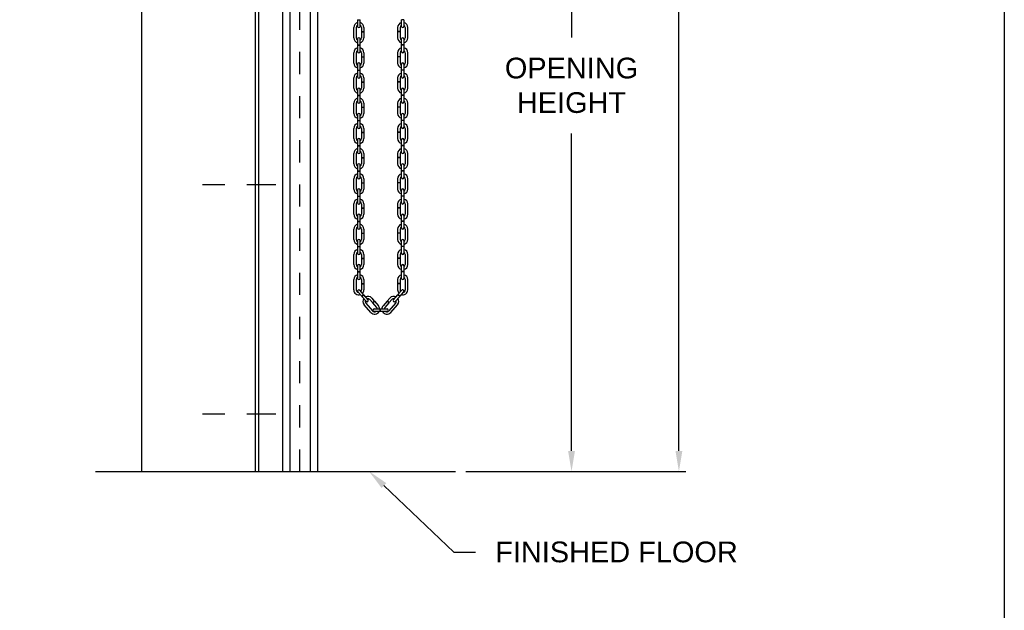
# Model space of a CAD drawing. Header units: inches. Extents: x 169.6 to 213.7, y 214.8 to 267.4.
# Tile 38 of 43: x 209.3 to 213.7, y 239.2 to 241.9. Entities that reach past the tile are written whole.
import ezdxf
from ezdxf import colors
from ezdxf.entities.mleader import LeaderData, LeaderLine
from ezdxf.math import Vec2, Vec3

# ---------------------------------------------------------------- set-up
doc = ezdxf.new("R2010")
doc.units = ezdxf.units.IN
doc.header["$LTSCALE"] = 0.25
doc.header["$MEASUREMENT"] = 0
doc.linetypes.add('CENTER2', pattern=[1.125, 0.75, -0.125, 0.125, -0.125])
doc.linetypes.add('HIDDEN', pattern=[0.375, 0.25, -0.125])
doc.layers.add('ANNOTATIONS', color=1, linetype='Continuous')
doc.layers.add('CHAIN HOIST RH', color=7, linetype='Continuous')
doc.styles.add('ARIAL', font='arial.ttf', dxfattribs={"height": 0.09375})
doc.dimstyles.new('STANDARD$0', dxfattribs={"dimtxt": 0.09375, "dimasz": 0.09375, "dimexe": 0.03125, "dimexo": 0.046875, "dimgap": 0.09, "dimtad": 0, "dimtih": 1, "dimtoh": 1, "dimdec": 4, "dimzin": 0, "dimdsep": 46, "dimtxsty": 'ARIAL', "dimcen": 0.09, "dimadec": 0, "dimazin": 0, "dimtfac": 1, "dimtdec": 4, "dimtofl": 0, "dimtmove": 0, "dimatfit": 1, "dimfxl": 1, "dimtolj": 1, "dimtzin": 0, "dimarcsym": 0})

# ---------------------------------------------------------------- blocks, each defined once
blk = doc.blocks.new('*D28')
at = {"layer": 'ANNOTATIONS', "color": 0, "lineweight": -2, "transparency": 16777216}
for p, q in [((210.376, 243.3641), (211.7927, 243.3641)), ((211.7614, 243.2704), (211.7614, 241.8332)), ((211.7614, 239.9612), (211.7614, 241.3984)), ((211.2823, 239.8675), (211.7927, 239.8675))]:
    blk.add_line(p, q, dxfattribs=at)
at = {"layer": 'ANNOTATIONS', "color": 0, "transparency": 16777216}
for points in [[(211.7458, 243.2704), (211.777, 243.2704), (211.7614, 243.3641)], [(211.7458, 239.9612), (211.777, 239.9612), (211.7614, 239.8675)]]:
    blk.add_solid(points, dxfattribs=at)
at = {"layer": 'defpoints', "color": 0, "transparency": 16777216}
for p in [(210.3292, 243.3641), (211.2354, 239.8675), (211.7614, 239.8675)]:
    blk.add_point(p, dxfattribs=at)
at = {"layer": 'ANNOTATIONS', "color": 0, "transparency": 16777216, "insert": (211.7614, 241.6158), "char_height": 0.09375, "attachment_point": 5, "style": 'ARIAL'}
blk.add_mtext('\\A1;OPENING\\PHEIGHT', dxfattribs=at)
blk = doc.blocks.new('*D29')
at = {"layer": 'ANNOTATIONS', "color": 0, "lineweight": -2, "transparency": 16777216}
for p, q in [((210.7915, 244.4628), (212.2792, 244.4628)), ((212.248, 244.3691), (212.248, 242.3826)), ((212.248, 239.9612), (212.248, 241.9477)), ((211.2823, 239.8675), (212.2792, 239.8675))]:
    blk.add_line(p, q, dxfattribs=at)
at = {"layer": 'ANNOTATIONS', "color": 0, "transparency": 16777216}
for points in [[(212.2324, 244.3691), (212.2636, 244.3691), (212.248, 244.4628)], [(212.2324, 239.9612), (212.2636, 239.9612), (212.248, 239.8675)]]:
    blk.add_solid(points, dxfattribs=at)
at = {"layer": 'defpoints', "color": 0, "transparency": 16777216}
for p in [(210.7446, 244.4628), (211.2354, 239.8675), (212.248, 239.8675)]:
    blk.add_point(p, dxfattribs=at)
at = {"layer": 'ANNOTATIONS', "color": 0, "transparency": 16777216, "insert": (212.248, 242.1652), "char_height": 0.09375, "attachment_point": 5, "style": 'ARIAL'}
blk.add_mtext('\\A1;TOTAL \\PHEIGHT', dxfattribs=at)

msp = doc.modelspace()

# ---------------------------------------------------------------- linework, layer by layer
at = {"layer": 'CHAIN HOIST RH', "linetype": 'Continuous'}
for p, q in [((209.81353, 245.36584), (209.81353, 239.86749)), ((210.32916, 239.86749), (210.32916, 245.36584)), ((210.34478, 239.86749), (210.34478, 244.46285)), ((210.45416, 239.86749), (210.45416, 243.39822)), ((210.48541, 243.39822), (210.48541, 239.86749)), ((210.57916, 239.86749), (210.57916, 243.39822)), ((210.61041, 243.39822), (210.61041, 239.86749)), ((209.60418, 239.86749), (211.23541, 239.86749))]:
    msp.add_line(p, q, dxfattribs=at)
at = {"layer": 'CHAIN HOIST RH', "linetype": 'HIDDEN'}
msp.add_line((210.53094, 239.86749), (210.53094, 244.03129), dxfattribs=at)
at = {"layer": 'CHAIN HOIST RH'}
for p, q in [((210.79226, 241.91302), (210.79226, 241.88327)), ((210.79226, 241.91302), (210.80336, 241.91302)), ((210.80336, 241.88327), (210.80336, 241.91302)), ((211.00224, 241.91302), (210.99114, 241.91302)), ((210.99114, 241.88327), (210.99114, 241.91302)), ((211.00224, 241.91302), (211.00224, 241.88327)), ((210.77489, 241.83151), (210.77489, 241.87794)), ((210.78599, 241.87794), (210.78599, 241.83151)), ((210.80963, 241.87794), (210.80963, 241.86011)), ((210.80963, 241.86011), (210.82073, 241.86011)), ((210.80963, 241.85921), (210.82073, 241.85921)), ((210.80963, 241.85921), (210.80963, 241.83151)), ((210.82073, 241.87794), (210.82073, 241.86011)), ((210.82073, 241.85921), (210.82073, 241.83151)), ((210.97377, 241.87794), (210.97377, 241.86011)), ((210.98487, 241.86011), (210.97377, 241.86011)), ((210.98487, 241.85921), (210.97377, 241.85921)), ((210.97377, 241.85921), (210.97377, 241.83151)), ((210.98487, 241.87794), (210.98487, 241.86011)), ((210.98487, 241.85921), (210.98487, 241.83151)), ((211.00851, 241.87794), (211.00851, 241.83151)), ((211.01961, 241.83151), (211.01961, 241.87794)), ((210.79226, 241.82618), (210.79226, 241.7998)), ((210.80336, 241.7998), (210.80336, 241.82618)), ((210.99114, 241.7998), (210.99114, 241.82618)), ((211.00224, 241.82618), (211.00224, 241.7998)), ((210.77489, 241.71739), (210.77489, 241.76382)), ((210.78599, 241.76382), (210.78599, 241.71739)), ((210.79226, 241.7998), (210.80336, 241.7998)), ((210.79226, 241.7989), (210.79226, 241.76915)), ((210.79226, 241.7989), (210.80336, 241.7989)), ((210.80336, 241.76915), (210.80336, 241.7989)), ((210.80963, 241.76382), (210.80963, 241.74599)), ((210.82073, 241.76382), (210.82073, 241.74599)), ((210.97377, 241.76382), (210.97377, 241.74599)), ((210.98487, 241.76382), (210.98487, 241.74599)), ((211.00224, 241.7998), (210.99114, 241.7998)), ((210.99114, 241.76915), (210.99114, 241.7989)), ((211.00224, 241.7989), (210.99114, 241.7989)), ((211.00224, 241.7989), (211.00224, 241.76915)), ((211.00851, 241.76382), (211.00851, 241.71739)), ((211.01961, 241.71739), (211.01961, 241.76382)), ((210.80963, 241.74599), (210.82073, 241.74599)), ((210.80963, 241.74509), (210.82073, 241.74509)), ((210.80963, 241.74509), (210.80963, 241.71739)), ((210.82073, 241.74509), (210.82073, 241.71739)), ((210.98487, 241.74599), (210.97377, 241.74599)), ((210.97377, 241.74509), (210.97377, 241.71739)), ((210.98487, 241.74509), (210.97377, 241.74509)), ((210.98487, 241.74509), (210.98487, 241.71739)), ((210.79226, 241.71206), (210.79226, 241.68568)), ((210.79226, 241.68568), (210.80336, 241.68568)), ((210.79226, 241.68478), (210.79226, 241.65502)), ((210.79226, 241.68478), (210.80336, 241.68478)), ((210.80336, 241.68568), (210.80336, 241.71206)), ((210.80336, 241.65502), (210.80336, 241.68478)), ((210.99114, 241.68568), (210.99114, 241.71206)), ((211.00224, 241.68568), (210.99114, 241.68568)), ((211.00224, 241.68478), (210.99114, 241.68478)), ((210.99114, 241.65502), (210.99114, 241.68478)), ((211.00224, 241.71206), (211.00224, 241.68568)), ((211.00224, 241.68478), (211.00224, 241.65502)), ((210.77489, 241.60327), (210.77489, 241.64969)), ((210.78599, 241.64969), (210.78599, 241.60327)), ((210.80963, 241.64969), (210.80963, 241.63187)), ((210.80963, 241.63187), (210.82073, 241.63187)), ((210.80963, 241.63097), (210.82073, 241.63097)), ((210.80963, 241.63097), (210.80963, 241.60327)), ((210.82073, 241.64969), (210.82073, 241.63187)), ((210.82073, 241.63097), (210.82073, 241.60327)), ((210.97377, 241.64969), (210.97377, 241.63187)), ((210.98487, 241.63187), (210.97377, 241.63187)), ((210.97377, 241.63097), (210.97377, 241.60327)), ((210.98487, 241.63097), (210.97377, 241.63097)), ((210.98487, 241.64969), (210.98487, 241.63187)), ((210.98487, 241.63097), (210.98487, 241.60327)), ((211.00851, 241.64969), (211.00851, 241.60327)), ((211.01961, 241.60327), (211.01961, 241.64969)), ((210.79226, 241.59794), (210.79226, 241.57156)), ((210.80336, 241.57156), (210.80336, 241.59794)), ((210.99114, 241.57156), (210.99114, 241.59794)), ((211.00224, 241.59794), (211.00224, 241.57156)), ((210.79226, 241.57156), (210.80336, 241.57156)), ((210.79226, 241.57066), (210.80336, 241.57066)), ((210.79226, 241.57066), (210.79226, 241.5409)), ((210.80336, 241.5409), (210.80336, 241.57066)), ((211.00224, 241.57156), (210.99114, 241.57156)), ((211.00224, 241.57066), (210.99114, 241.57066)), ((210.99114, 241.5409), (210.99114, 241.57066)), ((211.00224, 241.57066), (211.00224, 241.5409)), ((210.77489, 241.48915), (210.77489, 241.53557)), ((210.78599, 241.53557), (210.78599, 241.48915)), ((210.80963, 241.53557), (210.80963, 241.51775)), ((210.80963, 241.51775), (210.82073, 241.51775)), ((210.80963, 241.51685), (210.80963, 241.48915)), ((210.80963, 241.51685), (210.82073, 241.51685)), ((210.82073, 241.53557), (210.82073, 241.51775)), ((210.82073, 241.51685), (210.82073, 241.48915)), ((210.97377, 241.53557), (210.97377, 241.51775)), ((210.98487, 241.51775), (210.97377, 241.51775)), ((210.97377, 241.51685), (210.97377, 241.48915)), ((210.98487, 241.51685), (210.97377, 241.51685)), ((210.98487, 241.53557), (210.98487, 241.51775)), ((210.98487, 241.51685), (210.98487, 241.48915)), ((211.00851, 241.53557), (211.00851, 241.48915)), ((211.01961, 241.48915), (211.01961, 241.53557)), ((210.79226, 241.48382), (210.79226, 241.45744)), ((210.79226, 241.45744), (210.80336, 241.45744)), ((210.79226, 241.45654), (210.80336, 241.45654)), ((210.79226, 241.45654), (210.79226, 241.42678)), ((210.80336, 241.45744), (210.80336, 241.48382)), ((210.80336, 241.42678), (210.80336, 241.45654)), ((210.99114, 241.45744), (210.99114, 241.48382)), ((211.00224, 241.45744), (210.99114, 241.45744)), ((210.99114, 241.42678), (210.99114, 241.45654)), ((211.00224, 241.45654), (210.99114, 241.45654)), ((211.00224, 241.48382), (211.00224, 241.45744)), ((211.00224, 241.45654), (211.00224, 241.42678)), ((210.77489, 241.37503), (210.77489, 241.42145)), ((210.78599, 241.42145), (210.78599, 241.37503)), ((210.80963, 241.42145), (210.80963, 241.40362)), ((210.82073, 241.42145), (210.82073, 241.40362)), ((210.97377, 241.42145), (210.97377, 241.40362)), ((210.98487, 241.42145), (210.98487, 241.40362)), ((211.00851, 241.42145), (211.00851, 241.37503)), ((211.01961, 241.37503), (211.01961, 241.42145)), ((210.79226, 241.3697), (210.79226, 241.34331)), ((210.80336, 241.34331), (210.80336, 241.3697)), ((210.80963, 241.40362), (210.82073, 241.40362)), ((210.80963, 241.40272), (210.80963, 241.37503)), ((210.80963, 241.40272), (210.82073, 241.40272)), ((210.82073, 241.40272), (210.82073, 241.37503)), ((210.98487, 241.40362), (210.97377, 241.40362)), ((210.97377, 241.40272), (210.97377, 241.37503)), ((210.98487, 241.40272), (210.97377, 241.40272)), ((210.98487, 241.40272), (210.98487, 241.37503)), ((210.99114, 241.34331), (210.99114, 241.3697)), ((211.00224, 241.3697), (211.00224, 241.34331)), ((210.79226, 241.34331), (210.80336, 241.34331)), ((210.79226, 241.34241), (210.80336, 241.34241)), ((210.79226, 241.34241), (210.79226, 241.31266)), ((210.80336, 241.31266), (210.80336, 241.34241)), ((211.00224, 241.34331), (210.99114, 241.34331)), ((210.99114, 241.31266), (210.99114, 241.34241)), ((211.00224, 241.34241), (210.99114, 241.34241)), ((211.00224, 241.34241), (211.00224, 241.31266)), ((210.77489, 241.26091), (210.77489, 241.30733)), ((210.78599, 241.30733), (210.78599, 241.26091)), ((210.80963, 241.30733), (210.80963, 241.2895)), ((210.80963, 241.2895), (210.82073, 241.2895)), ((210.80963, 241.2886), (210.80963, 241.26091)), ((210.80963, 241.2886), (210.82073, 241.2886)), ((210.82073, 241.30733), (210.82073, 241.2895)), ((210.82073, 241.2886), (210.82073, 241.26091)), ((210.97377, 241.30733), (210.97377, 241.2895)), ((210.98487, 241.2895), (210.97377, 241.2895)), ((210.98487, 241.2886), (210.97377, 241.2886)), ((210.97377, 241.2886), (210.97377, 241.26091)), ((210.98487, 241.30733), (210.98487, 241.2895)), ((210.98487, 241.2886), (210.98487, 241.26091)), ((211.00851, 241.30733), (211.00851, 241.26091)), ((211.01961, 241.26091), (211.01961, 241.30733)), ((210.79226, 241.25557), (210.79226, 241.22919)), ((210.79226, 241.22919), (210.80336, 241.22919)), ((210.79226, 241.22829), (210.79226, 241.19854)), ((210.79226, 241.22829), (210.80336, 241.22829)), ((210.80336, 241.22919), (210.80336, 241.25557)), ((210.80336, 241.19854), (210.80336, 241.22829)), ((210.99114, 241.22919), (210.99114, 241.25557)), ((211.00224, 241.22919), (210.99114, 241.22919)), ((210.99114, 241.19854), (210.99114, 241.22829)), ((211.00224, 241.22829), (210.99114, 241.22829)), ((211.00224, 241.25557), (211.00224, 241.22919)), ((211.00224, 241.22829), (211.00224, 241.19854)), ((210.77489, 241.14678), (210.77489, 241.19321)), ((210.78599, 241.19321), (210.78599, 241.14678)), ((210.80963, 241.19321), (210.80963, 241.17538)), ((210.82073, 241.19321), (210.82073, 241.17538)), ((210.97377, 241.19321), (210.97377, 241.17538)), ((210.98487, 241.19321), (210.98487, 241.17538)), ((211.00851, 241.19321), (211.00851, 241.14678)), ((211.01961, 241.14678), (211.01961, 241.19321)), ((210.79226, 241.14145), (210.79226, 241.11507)), ((210.80336, 241.11507), (210.80336, 241.14145)), ((210.80963, 241.17538), (210.82073, 241.17538)), ((210.80963, 241.17448), (210.82073, 241.17448)), ((210.80963, 241.17448), (210.80963, 241.14678)), ((210.82073, 241.17448), (210.82073, 241.14678)), ((210.98487, 241.17538), (210.97377, 241.17538)), ((210.98487, 241.17448), (210.97377, 241.17448)), ((210.97377, 241.17448), (210.97377, 241.14678)), ((210.98487, 241.17448), (210.98487, 241.14678)), ((210.99114, 241.11507), (210.99114, 241.14145)), ((211.00224, 241.14145), (211.00224, 241.11507)), ((210.79226, 241.11507), (210.80336, 241.11507)), ((210.79226, 241.11417), (210.79226, 241.08441)), ((210.79226, 241.11417), (210.80336, 241.11417)), ((210.80336, 241.08441), (210.80336, 241.11417)), ((211.00224, 241.11507), (210.99114, 241.11507)), ((211.00224, 241.11417), (210.99114, 241.11417)), ((210.99114, 241.08441), (210.99114, 241.11417)), ((211.00224, 241.11417), (211.00224, 241.08441)), ((210.77489, 241.03266), (210.77489, 241.07908)), ((210.78599, 241.07908), (210.78599, 241.03266)), ((210.80963, 241.07908), (210.80963, 241.06126)), ((210.80963, 241.06126), (210.82073, 241.06126)), ((210.80963, 241.06036), (210.82073, 241.06036)), ((210.80963, 241.06036), (210.80963, 241.03266)), ((210.82073, 241.07908), (210.82073, 241.06126)), ((210.82073, 241.06036), (210.82073, 241.03266)), ((210.97377, 241.07908), (210.97377, 241.06126)), ((210.98487, 241.06126), (210.97377, 241.06126)), ((210.98487, 241.06036), (210.97377, 241.06036)), ((210.97377, 241.06036), (210.97377, 241.03266)), ((210.98487, 241.07908), (210.98487, 241.06126)), ((210.98487, 241.06036), (210.98487, 241.03266)), ((211.00851, 241.07908), (211.00851, 241.03266)), ((211.01961, 241.03266), (211.01961, 241.07908)), ((210.79226, 241.02733), (210.79226, 241.00095)), ((210.80336, 241.00095), (210.80336, 241.02733)), ((210.99114, 241.00095), (210.99114, 241.02733)), ((211.00224, 241.02733), (211.00224, 241.00095)), ((210.77489, 240.91854), (210.77489, 240.96496)), ((210.78599, 240.96496), (210.78599, 240.91854)), ((210.79226, 241.00095), (210.80336, 241.00095)), ((210.79226, 241.00005), (210.79226, 240.97029)), ((210.79226, 241.00005), (210.80336, 241.00005)), ((210.80336, 240.97029), (210.80336, 241.00005)), ((210.80963, 240.96496), (210.80963, 240.94714)), ((210.82073, 240.96496), (210.82073, 240.94714)), ((210.97377, 240.96496), (210.97377, 240.94714)), ((210.98487, 240.96496), (210.98487, 240.94714)), ((211.00224, 241.00095), (210.99114, 241.00095)), ((211.00224, 241.00005), (210.99114, 241.00005)), ((210.99114, 240.97029), (210.99114, 241.00005)), ((211.00224, 241.00005), (211.00224, 240.97029)), ((211.00851, 240.96496), (211.00851, 240.91854)), ((211.01961, 240.91854), (211.01961, 240.96496)), ((210.80963, 240.94714), (210.82073, 240.94714)), ((210.80963, 240.94624), (210.82073, 240.94624)), ((210.80963, 240.94624), (210.80963, 240.91854)), ((210.82073, 240.94624), (210.82073, 240.91854)), ((210.98487, 240.94714), (210.97377, 240.94714)), ((210.98487, 240.94624), (210.97377, 240.94624)), ((210.97377, 240.94624), (210.97377, 240.91854)), ((210.98487, 240.94624), (210.98487, 240.91854)), ((210.79226, 240.91321), (210.79226, 240.88683)), ((210.79226, 240.88683), (210.80336, 240.88683)), ((210.79226, 240.88593), (210.79226, 240.85617)), ((210.79226, 240.88593), (210.80336, 240.88593)), ((210.80336, 240.88683), (210.80336, 240.91321)), ((210.80336, 240.85617), (210.80336, 240.88593)), ((210.99114, 240.88683), (210.99114, 240.91321)), ((211.00224, 240.88683), (210.99114, 240.88683)), ((211.00224, 240.88593), (210.99114, 240.88593)), ((210.99114, 240.85617), (210.99114, 240.88593)), ((211.00224, 240.91321), (211.00224, 240.88683)), ((211.00224, 240.88593), (211.00224, 240.85617)), ((210.77489, 240.80442), (210.77489, 240.85084)), ((210.78599, 240.85084), (210.78599, 240.80442)), ((210.80963, 240.85084), (210.80963, 240.83301)), ((210.80963, 240.83301), (210.82073, 240.83301)), ((210.80963, 240.83211), (210.82073, 240.83211)), ((210.80963, 240.83211), (210.80963, 240.80442)), ((210.82073, 240.85084), (210.82073, 240.83301)), ((210.82073, 240.83211), (210.82073, 240.80442)), ((210.97377, 240.85084), (210.97377, 240.83301)), ((210.98487, 240.83301), (210.97377, 240.83301)), ((210.97377, 240.83211), (210.97377, 240.80442)), ((210.98487, 240.83211), (210.97377, 240.83211)), ((210.98487, 240.85084), (210.98487, 240.83301)), ((210.98487, 240.83211), (210.98487, 240.80442)), ((211.00851, 240.85084), (211.00851, 240.80442)), ((211.01961, 240.80442), (211.01961, 240.85084)), ((210.79226, 240.79909), (210.79226, 240.7727)), ((210.80336, 240.7727), (210.80336, 240.79909)), ((210.99114, 240.7727), (210.99114, 240.79909)), ((211.00224, 240.79909), (211.00224, 240.7727)), ((210.77489, 240.6903), (210.77489, 240.73672)), ((210.78599, 240.73672), (210.78599, 240.6903)), ((210.79226, 240.7727), (210.80336, 240.7727)), ((210.79226, 240.7718), (210.80336, 240.7718)), ((210.79226, 240.7718), (210.79226, 240.74205)), ((210.80336, 240.74205), (210.80336, 240.7718)), ((210.80963, 240.73672), (210.80963, 240.71889)), ((210.82073, 240.73672), (210.82073, 240.71889)), ((210.97377, 240.73672), (210.97377, 240.71889)), ((210.98487, 240.73672), (210.98487, 240.71889)), ((211.00224, 240.7727), (210.99114, 240.7727)), ((211.00224, 240.7718), (210.99114, 240.7718)), ((210.99114, 240.74205), (210.99114, 240.7718)), ((211.00224, 240.7718), (211.00224, 240.74205)), ((211.00851, 240.73672), (211.00851, 240.6903)), ((211.01961, 240.6903), (211.01961, 240.73672)), ((210.80963, 240.71889), (210.82073, 240.71889)), ((210.80963, 240.71799), (210.80963, 240.6903)), ((210.80963, 240.71799), (210.82073, 240.71799)), ((210.82073, 240.71799), (210.82073, 240.6903)), ((210.98487, 240.71889), (210.97377, 240.71889)), ((210.97377, 240.71799), (210.97377, 240.6903)), ((210.98487, 240.71799), (210.97377, 240.71799)), ((210.98487, 240.71799), (210.98487, 240.6903)), ((210.79363, 240.68131), (210.81099, 240.66145)), ((210.81935, 240.66875), (210.80199, 240.68862)), ((210.81099, 240.66145), (210.81935, 240.66875)), ((210.81158, 240.66077), (210.81994, 240.66807)), ((210.81158, 240.66077), (210.83116, 240.63836)), ((210.83952, 240.64567), (210.81994, 240.66807)), ((210.85611, 240.65309), (210.86784, 240.63966)), ((210.93839, 240.65309), (210.92666, 240.63966)), ((210.95497, 240.64567), (210.97456, 240.66807)), ((210.98291, 240.66077), (210.96333, 240.63836)), ((210.98291, 240.66077), (210.97456, 240.66807)), ((210.97515, 240.66875), (210.99251, 240.68862)), ((210.9835, 240.66145), (210.97515, 240.66875)), ((211.00087, 240.68131), (210.9835, 240.66145)), ((210.85214, 240.58796), (210.82159, 240.62292)), ((210.82995, 240.63022), (210.8605, 240.59527)), ((210.84775, 240.64578), (210.85948, 240.63236)), ((210.85948, 240.63236), (210.86784, 240.63966)), ((210.86008, 240.63168), (210.86843, 240.63899)), ((210.86008, 240.63168), (210.8783, 240.61083)), ((210.86843, 240.63899), (210.88666, 240.61813)), ((210.86873, 240.60382), (210.92577, 240.60382)), ((210.89511, 240.59272), (210.89511, 240.60382)), ((210.89601, 240.59272), (210.89601, 240.60382)), ((210.92606, 240.63899), (210.90784, 240.61813)), ((210.93442, 240.63168), (210.9162, 240.61083)), ((210.93442, 240.63168), (210.92606, 240.63899)), ((210.93501, 240.63236), (210.92666, 240.63966)), ((210.96455, 240.63022), (210.934, 240.59527)), ((210.94674, 240.64578), (210.93501, 240.63236)), ((210.94236, 240.58796), (210.9729, 240.62292)), ((210.92577, 240.59272), (210.86873, 240.59272))]:
    msp.add_line(p, q, dxfattribs=at)
at = {"layer": 'CHAIN HOIST RH', "linetype": 'CENTER2', "ltscale": 0.7}
for p, q in [((210.42161, 241.1651), (210.01536, 241.1651)), ((210.42161, 240.12755), (210.01536, 240.12755))]:
    msp.add_line(p, q, dxfattribs=at)
at = {"layer": 'CHAIN HOIST RH'}
for centre, radius, start, end in [((210.79781, 241.87794), 0.02292, 104.01225, 180), ((210.79781, 241.87794), 0.02292, 0, 75.98775), ((210.99669, 241.87794), 0.02292, 104.01225, 180), ((210.99669, 241.87794), 0.02292, 0, 75.98775), ((210.79781, 241.87794), 0.01182, 118.00044, 180), ((210.79781, 241.88327), 0.00555, 180, 0), ((210.79781, 241.87794), 0.01182, 0, 61.99956), ((210.99669, 241.87794), 0.01182, 118.00044, 180), ((210.99669, 241.88327), 0.00555, 180, 0), ((210.99669, 241.87794), 0.01182, 0, 61.99956), ((210.79781, 241.83151), 0.02292, 180, 255.98775), ((210.79781, 241.83151), 0.01182, 180, 241.99956), ((210.79781, 241.82618), 0.00555, 0, 180), ((210.79781, 241.83151), 0.01182, 298.00044, 0), ((210.79781, 241.83151), 0.02292, 284.01225, 0), ((210.99669, 241.83151), 0.02292, 180, 255.98775), ((210.99669, 241.83151), 0.01182, 180, 241.99956), ((210.99669, 241.82618), 0.00555, 0, 180), ((210.99669, 241.83151), 0.02292, 284.01225, 0), ((210.99669, 241.83151), 0.01182, 298.00044, 0), ((210.79781, 241.76382), 0.02292, 104.01225, 180), ((210.79781, 241.76382), 0.01182, 118.00044, 180), ((210.79781, 241.76915), 0.00555, 180, 0), ((210.79781, 241.76382), 0.02292, 0, 75.98775), ((210.79781, 241.76382), 0.01182, 0, 61.99956), ((210.99669, 241.76382), 0.02292, 104.01225, 180), ((210.99669, 241.76382), 0.01182, 118.00044, 180), ((210.99669, 241.76915), 0.00555, 180, 0), ((210.99669, 241.76382), 0.02292, 0, 75.98775), ((210.99669, 241.76382), 0.01182, 0, 61.99956), ((210.79781, 241.71206), 0.00555, 0, 180), ((210.99669, 241.71206), 0.00555, 0, 180), ((210.79781, 241.71739), 0.02292, 180, 255.98775), ((210.79781, 241.71739), 0.01182, 180, 241.99956), ((210.79781, 241.71739), 0.02292, 284.01225, 0), ((210.79781, 241.71739), 0.01182, 298.00044, 0), ((210.99669, 241.71739), 0.02292, 180, 255.98775), ((210.99669, 241.71739), 0.01182, 180, 241.99956), ((210.99669, 241.71739), 0.02292, 284.01225, 0), ((210.99669, 241.71739), 0.01182, 298.00044, 0), ((210.79781, 241.64969), 0.02292, 104.01225, 180), ((210.79781, 241.64969), 0.01182, 118.00044, 180), ((210.79781, 241.65502), 0.00555, 180, 0), ((210.79781, 241.64969), 0.02292, 0, 75.98775), ((210.79781, 241.64969), 0.01182, 0, 61.99956), ((210.99669, 241.64969), 0.02292, 104.01225, 180), ((210.99669, 241.64969), 0.01182, 118.00044, 180), ((210.99669, 241.65502), 0.00555, 180, 0), ((210.99669, 241.64969), 0.02292, 0, 75.98775), ((210.99669, 241.64969), 0.01182, 0, 61.99956), ((210.79781, 241.60327), 0.02292, 180, 255.98775), ((210.79781, 241.60327), 0.01182, 180, 241.99956), ((210.79781, 241.59794), 0.00555, 0, 180), ((210.79781, 241.60327), 0.01182, 298.00044, 0), ((210.79781, 241.60327), 0.02292, 284.01225, 0), ((210.99669, 241.60327), 0.02292, 180, 255.98775), ((210.99669, 241.60327), 0.01182, 180, 241.99956), ((210.99669, 241.59794), 0.00555, 0, 180), ((210.99669, 241.60327), 0.02292, 284.01225, 0), ((210.99669, 241.60327), 0.01182, 298.00044, 0), ((210.79781, 241.53557), 0.02292, 104.01225, 180), ((210.79781, 241.53557), 0.01182, 118.00044, 180), ((210.79781, 241.5409), 0.00555, 180, 0), ((210.79781, 241.53557), 0.02292, 0, 75.98775), ((210.79781, 241.53557), 0.01182, 0, 61.99956), ((210.99669, 241.53557), 0.02292, 104.01225, 180), ((210.99669, 241.53557), 0.01182, 118.00044, 180), ((210.99669, 241.5409), 0.00555, 180, 0), ((210.99669, 241.53557), 0.02292, 0, 75.98775), ((210.99669, 241.53557), 0.01182, 0, 61.99956), ((210.79781, 241.48915), 0.02292, 180, 255.98775), ((210.79781, 241.48915), 0.01182, 180, 241.99956), ((210.79781, 241.48382), 0.00555, 0, 180), ((210.79781, 241.48915), 0.01182, 298.00044, 0), ((210.79781, 241.48915), 0.02292, 284.01225, 0), ((210.99669, 241.48915), 0.02292, 180, 255.98775), ((210.99669, 241.48915), 0.01182, 180, 241.99956), ((210.99669, 241.48382), 0.00555, 0, 180), ((210.99669, 241.48915), 0.01182, 298.00044, 0), ((210.99669, 241.48915), 0.02292, 284.01225, 0), ((210.79781, 241.42145), 0.02292, 104.01225, 180), ((210.79781, 241.42145), 0.01182, 118.00044, 180), ((210.79781, 241.42678), 0.00555, 180, 0), ((210.79781, 241.42145), 0.02292, 0, 75.98775), ((210.79781, 241.42145), 0.01182, 0, 61.99956), ((210.99669, 241.42145), 0.02292, 104.01225, 180), ((210.99669, 241.42145), 0.01182, 118.00044, 180), ((210.99669, 241.42678), 0.00555, 180, 0), ((210.99669, 241.42145), 0.02292, 0, 75.98775), ((210.99669, 241.42145), 0.01182, 0, 61.99956), ((210.79781, 241.37503), 0.02292, 180, 255.98775), ((210.79781, 241.37503), 0.01182, 180, 241.99956), ((210.79781, 241.3697), 0.00555, 0, 180), ((210.79781, 241.37503), 0.01182, 298.00044, 0), ((210.79781, 241.37503), 0.02292, 284.01225, 0), ((210.99669, 241.37503), 0.02292, 180, 255.98775), ((210.99669, 241.37503), 0.01182, 180, 241.99956), ((210.99669, 241.3697), 0.00555, 0, 180), ((210.99669, 241.37503), 0.02292, 284.01225, 0), ((210.99669, 241.37503), 0.01182, 298.00044, 0), ((210.79781, 241.30733), 0.02292, 104.01225, 180), ((210.79781, 241.30733), 0.01182, 118.00044, 180), ((210.79781, 241.30733), 0.02292, 0, 75.98775), ((210.79781, 241.30733), 0.01182, 0, 61.99956), ((210.99669, 241.30733), 0.02292, 104.01225, 180), ((210.99669, 241.30733), 0.01182, 118.00044, 180), ((210.99669, 241.30733), 0.02292, 0, 75.98775), ((210.99669, 241.30733), 0.01182, 0, 61.99956), ((210.79781, 241.31266), 0.00555, 180, 0), ((210.99669, 241.31266), 0.00555, 180, 0), ((210.79781, 241.26091), 0.02292, 180, 255.98775), ((210.79781, 241.26091), 0.01182, 180, 241.99956), ((210.79781, 241.25557), 0.00555, 0, 180), ((210.79781, 241.26091), 0.02292, 284.01225, 0), ((210.79781, 241.26091), 0.01182, 298.00044, 0), ((210.99669, 241.26091), 0.02292, 180, 255.98775), ((210.99669, 241.26091), 0.01182, 180, 241.99956), ((210.99669, 241.25557), 0.00555, 0, 180), ((210.99669, 241.26091), 0.01182, 298.00044, 0), ((210.99669, 241.26091), 0.02292, 284.01225, 0), ((210.79781, 241.19321), 0.02292, 104.01225, 180), ((210.79781, 241.19321), 0.01182, 118.00044, 180), ((210.79781, 241.19854), 0.00555, 180, 0), ((210.79781, 241.19321), 0.02292, 0, 75.98775), ((210.79781, 241.19321), 0.01182, 0, 61.99956), ((210.99669, 241.19321), 0.02292, 104.01225, 180), ((210.99669, 241.19321), 0.01182, 118.00044, 180), ((210.99669, 241.19854), 0.00555, 180, 0), ((210.99669, 241.19321), 0.02292, 0, 75.98775), ((210.99669, 241.19321), 0.01182, 0, 61.99956), ((210.79781, 241.14678), 0.02292, 180, 255.98775), ((210.79781, 241.14678), 0.01182, 180, 241.99956), ((210.79781, 241.14145), 0.00555, 0, 180), ((210.79781, 241.14678), 0.02292, 284.01225, 0), ((210.79781, 241.14678), 0.01182, 298.00044, 0), ((210.99669, 241.14678), 0.02292, 180, 255.98775), ((210.99669, 241.14678), 0.01182, 180, 241.99956), ((210.99669, 241.14145), 0.00555, 0, 180), ((210.99669, 241.14678), 0.02292, 284.01225, 0), ((210.99669, 241.14678), 0.01182, 298.00044, 0), ((210.79781, 241.07908), 0.02292, 104.01225, 180), ((210.79781, 241.07908), 0.02292, 0, 75.98775), ((210.99669, 241.07908), 0.02292, 104.01225, 180), ((210.99669, 241.07908), 0.02292, 0, 75.98775), ((210.79781, 241.07908), 0.01182, 118.00044, 180), ((210.79781, 241.08441), 0.00555, 180, 0), ((210.79781, 241.07908), 0.01182, 0, 61.99956), ((210.99669, 241.07908), 0.01182, 118.00044, 180), ((210.99669, 241.08441), 0.00555, 180, 0), ((210.99669, 241.07908), 0.01182, 0, 61.99956), ((210.79781, 241.03266), 0.02292, 180, 255.98775), ((210.79781, 241.03266), 0.01182, 180, 241.99956), ((210.79781, 241.02733), 0.00555, 0, 180), ((210.79781, 241.03266), 0.02292, 284.01225, 0), ((210.79781, 241.03266), 0.01182, 298.00044, 0), ((210.99669, 241.03266), 0.02292, 180, 255.98775), ((210.99669, 241.03266), 0.01182, 180, 241.99956), ((210.99669, 241.02733), 0.00555, 0, 180), ((210.99669, 241.03266), 0.01182, 298.00044, 0), ((210.99669, 241.03266), 0.02292, 284.01225, 0), ((210.79781, 240.96496), 0.02292, 104.01225, 180), ((210.79781, 240.96496), 0.01182, 118.00044, 180), ((210.79781, 240.97029), 0.00555, 180, 0), ((210.79781, 240.96496), 0.02292, 0, 75.98775), ((210.79781, 240.96496), 0.01182, 0, 61.99956), ((210.99669, 240.96496), 0.02292, 104.01225, 180), ((210.99669, 240.96496), 0.01182, 118.00044, 180), ((210.99669, 240.97029), 0.00555, 180, 0), ((210.99669, 240.96496), 0.02292, 0, 75.98775), ((210.99669, 240.96496), 0.01182, 0, 61.99956), ((210.79781, 240.91854), 0.02292, 180, 255.98775), ((210.79781, 240.91854), 0.01182, 180, 241.99956), ((210.79781, 240.91321), 0.00555, 0, 180), ((210.79781, 240.91854), 0.02292, 284.01225, 0), ((210.79781, 240.91854), 0.01182, 298.00044, 0), ((210.99669, 240.91854), 0.02292, 180, 255.98775), ((210.99669, 240.91854), 0.01182, 180, 241.99956), ((210.99669, 240.91321), 0.00555, 0, 180), ((210.99669, 240.91854), 0.01182, 298.00044, 0), ((210.99669, 240.91854), 0.02292, 284.01225, 0), ((210.79781, 240.85084), 0.02292, 104.01225, 180), ((210.79781, 240.85084), 0.02292, 0, 75.98775), ((210.99669, 240.85084), 0.02292, 104.01225, 180), ((210.99669, 240.85084), 0.02292, 0, 75.98775), ((210.79781, 240.85084), 0.01182, 118.00044, 180), ((210.79781, 240.85617), 0.00555, 180, 0), ((210.79781, 240.85084), 0.01182, 0, 61.99956), ((210.99669, 240.85084), 0.01182, 118.00044, 180), ((210.99669, 240.85617), 0.00555, 180, 0), ((210.99669, 240.85084), 0.01182, 0, 61.99956), ((210.79781, 240.80442), 0.02292, 180, 255.98775), ((210.79781, 240.80442), 0.01182, 180, 241.99956), ((210.79781, 240.79909), 0.00555, 0, 180), ((210.79781, 240.80442), 0.01182, 298.00044, 0), ((210.79781, 240.80442), 0.02292, 284.01225, 0), ((210.99669, 240.80442), 0.02292, 180, 255.98775), ((210.99669, 240.80442), 0.01182, 180, 241.99956), ((210.99669, 240.79909), 0.00555, 0, 180), ((210.99669, 240.80442), 0.02292, 284.01225, 0), ((210.99669, 240.80442), 0.01182, 298.00044, 0), ((210.79781, 240.73672), 0.02292, 104.01225, 180), ((210.79781, 240.73672), 0.01182, 118.00044, 180), ((210.79781, 240.74205), 0.00555, 180, 0), ((210.79781, 240.73672), 0.02292, 0, 75.98775), ((210.79781, 240.73672), 0.01182, 0, 61.99956), ((210.99669, 240.73672), 0.02292, 104.01225, 180), ((210.99669, 240.73672), 0.01182, 118.00044, 180), ((210.99669, 240.74205), 0.00555, 180, 0), ((210.99669, 240.73672), 0.02292, 0, 75.98775), ((210.99669, 240.73672), 0.01182, 0, 61.99956), ((210.79781, 240.6903), 0.02292, 180, 287.8745), ((210.79781, 240.6903), 0.01182, 180, 261.1354), ((210.79781, 240.68496), 0.00555, 41.15123, 221.15123), ((210.79781, 240.6903), 0.01182, 321.09808, 0), ((210.79781, 240.6903), 0.02292, 316.26228, 0), ((210.83885, 240.638), 0.02292, 145.16348, 221.15123), ((210.83885, 240.638), 0.02292, 41.15123, 117.13897), ((210.83885, 240.638), 0.01182, 41.15123, 103.15079), ((210.95565, 240.638), 0.02292, 62.86103, 138.84877), ((210.95565, 240.638), 0.01182, 76.84921, 138.84877), ((210.95565, 240.638), 0.02292, 318.84877, 34.83652), ((210.99669, 240.6903), 0.02292, 180, 223.73772), ((210.99669, 240.6903), 0.01182, 180, 218.90192), ((210.99669, 240.6903), 0.02292, 252.1255, 0), ((210.99669, 240.68496), 0.00555, 318.84877, 138.84877), ((210.99669, 240.6903), 0.01182, 278.8646, 0), ((210.83885, 240.638), 0.01182, 159.15166, 221.15123), ((210.83534, 240.64202), 0.00555, 221.15123, 41.15123), ((210.86873, 240.59827), 0.00555, 90, 270), ((210.8694, 240.60305), 0.01182, 3.74004, 41.15123), ((210.8694, 240.60305), 0.02292, 1.92789, 41.15123), ((210.9251, 240.60305), 0.02292, 138.84877, 178.07211), ((210.9251, 240.60305), 0.01182, 138.84877, 176.25996), ((210.92577, 240.59827), 0.00555, 270, 90), ((210.95915, 240.64202), 0.00555, 138.84877, 318.84877), ((210.95565, 240.638), 0.01182, 318.84877, 20.84834), ((210.8694, 240.60305), 0.02292, 221.15123, 333.21672), ((210.8694, 240.60305), 0.01182, 221.15123, 299.10533), ((210.9251, 240.60305), 0.02292, 206.78328, 318.84877), ((210.9251, 240.60305), 0.01182, 240.89467, 318.84877)]:
    msp.add_arc(centre, radius, start, end, dxfattribs=at)
at = {"layer": 'defpoints'}
msp.add_lwpolyline([(213.72204, 234.44685), (194.25216, 234.44685), (194.25216, 247.18196), (213.72204, 247.18196)], close=True, dxfattribs=at)

# ---------------------------------------------------------------- dimensions: what is measured, and where the dimension line sits
at = {"layer": 'ANNOTATIONS'}
for base, p1, text, picture, middle in [((212.24798, 239.86749), (210.74459, 244.46285), 'TOTAL \\PHEIGHT', '*D29', (212.24798, 242.16517)), ((211.7614, 239.86749), (210.32916, 243.36412), 'OPENING\\PHEIGHT', '*D28', (211.7614, 241.61581))]:
    dim = msp.add_linear_dim(base=base, p1=p1, p2=(211.23541, 239.86749), angle=90, text=text, dimstyle='STANDARD$0', dxfattribs=at)
    dim.commit()
    dim.dimension.update_dxf_attribs({"geometry": picture, "text_midpoint": middle})

# ---------------------------------------------------------------- leaders
ml = msp.add_multileader_mtext('Standard', dxfattribs=at)
ml.set_content('FINISHED FLOOR', color=256, style='ARIAL')
ml.set_leader_properties()
ml.build(insert=Vec2(0, 0))
ml.multileader.update_dxf_attribs({"dogleg_length": 0.36, "arrow_head_size": 0.09375})
ctx = ml.context
ctx.base_point, ctx.char_height, ctx.arrow_head_size, ctx.landing_gap_size, ctx.plane_origin = Vec3(211.32586, 239.50276), 0.09375, 0.09375, 0.09, Vec3(210.54082, 239.06954)
notes = []
notes.append((ctx, [(0, (1, 1, 0), (211.2279, 239.50276), (1, 0), 0.09796, [(0, [(210.84373, 239.86883)], 0, [])])]))
ctx.mtext.insert, ctx.mtext.flow_direction = Vec3(211.41586, 239.55044), 5
for ctx, leaders in notes:
    for number, flags, end, landing, length, lines in leaders:
        leader = LeaderData()
        leader.index, (leader.has_last_leader_line, leader.has_dogleg_vector, leader.attachment_direction) = number, flags
        leader.last_leader_point, leader.dogleg_vector, leader.dogleg_length = Vec3(end), Vec3(landing), length
        for number, points, colour, breaks in lines:
            line = LeaderLine()
            line.index, line.vertices, line.color, line.breaks = number, Vec3.list(points), colors.encode_raw_color(colour), breaks
            leader.lines.append(line)
        ctx.leaders.append(leader)

doc.saveas('drawing.dxf')
